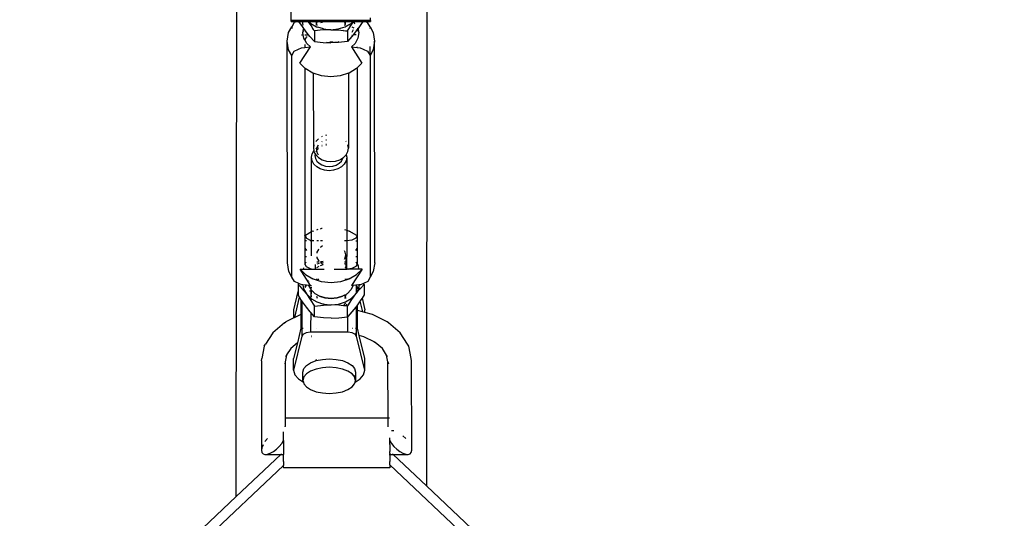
# Model space of a CAD drawing. Extents: x -136 to 122, y -103 to 87.
# Tile 6 of 8: x -9.51 to 2.79, y 73.56 to 79.79. Entities that reach past the tile are written whole.
import ezdxf

# ---------------------------------------------------------------- set-up
doc = ezdxf.new("R2010")
doc.units = 0
doc.header["$MEASUREMENT"] = 0
doc.layers.get('0').update_dxf_attribs({"linetype": 'CONTINUOUS'})

msp = doc.modelspace()

# ---------------------------------------------------------------- linework, layer by layer
for p, q in [((-6.803, 73.838), (-6.792, 85.693)), ((-4.417, 85.691), (-4.428, 73.97)), ((-6.116, 79.777), (-6.116, 80.125)), ((-5.128, 79.777), (-5.128, 79.812)), ((-6.149, 79.628), (-6.111, 79.698)), ((-6.116, 79.767), (-6.116, 79.777)), ((-5.128, 79.777), (-6.116, 79.777)), ((-6.116, 79.767), (-6.047, 79.767)), ((-6.079, 79.752), (-6.111, 79.698)), ((-6.111, 79.698), (-6.111, 79.679)), ((-6.047, 79.767), (-6.079, 79.752)), ((-6.047, 79.767), (-6.02, 79.767)), ((-5.978, 79.702), (-6.02, 79.767)), ((-6.02, 79.767), (-5.978, 79.767)), ((-5.969, 79.72), (-5.978, 79.767)), ((-5.978, 79.767), (-5.908, 79.767)), ((-5.961, 79.679), (-5.978, 79.702)), ((-5.908, 79.767), (-5.904, 79.762)), ((-5.908, 79.767), (-5.901, 79.767)), ((-5.901, 79.767), (-5.904, 79.762)), ((-5.904, 79.762), (-5.883, 79.732)), ((-5.901, 79.767), (-5.899, 79.767)), ((-5.899, 79.767), (-5.874, 79.742)), ((-5.899, 79.767), (-5.802, 79.767)), ((-5.883, 79.732), (-5.868, 79.709)), ((-5.874, 79.742), (-5.8, 79.699)), ((-5.868, 79.709), (-5.86, 79.713)), ((-5.868, 79.709), (-5.841, 79.667)), ((-5.806, 79.734), (-5.804, 79.734)), ((-5.802, 79.767), (-5.804, 79.753)), ((-5.804, 79.753), (-5.804, 79.734)), ((-5.804, 79.753), (-5.801, 79.735)), ((-5.804, 79.734), (-5.801, 79.735)), ((-5.804, 79.734), (-5.804, 79.721)), ((-5.802, 79.767), (-5.8, 79.767)), ((-5.801, 79.735), (-5.793, 79.738)), ((-5.801, 79.735), (-5.798, 79.717)), ((-5.798, 79.754), (-5.8, 79.767)), ((-5.8, 79.767), (-5.443, 79.767)), ((-5.8, 79.699), (-5.786, 79.695)), ((-5.792, 79.743), (-5.798, 79.754)), ((-5.798, 79.717), (-5.797, 79.716)), ((-5.786, 79.695), (-5.784, 79.691)), ((-5.714, 79.672), (-5.786, 79.695)), ((-5.749, 79.752), (-5.738, 79.755)), ((-5.738, 79.755), (-5.732, 79.756)), ((-5.729, 79.756), (-5.727, 79.756)), ((-5.53, 79.672), (-5.444, 79.699)), ((-5.446, 79.754), (-5.452, 79.742)), ((-5.451, 79.738), (-5.441, 79.735)), ((-5.447, 79.715), (-5.446, 79.717)), ((-5.443, 79.767), (-5.446, 79.754)), ((-5.446, 79.717), (-5.441, 79.735)), ((-5.444, 79.699), (-5.417, 79.715)), ((-5.443, 79.767), (-5.442, 79.767)), ((-5.44, 79.754), (-5.442, 79.767)), ((-5.442, 79.767), (-5.345, 79.767)), ((-5.441, 79.735), (-5.44, 79.752)), ((-5.421, 79.708), (-5.417, 79.715)), ((-5.417, 79.715), (-5.403, 79.723)), ((-5.416, 79.647), (-5.361, 79.732)), ((-5.403, 79.723), (-5.37, 79.742)), ((-5.403, 79.723), (-5.395, 79.72)), ((-5.403, 79.723), (-5.402, 79.716)), ((-5.395, 79.72), (-5.393, 79.719)), ((-5.37, 79.742), (-5.345, 79.767)), ((-5.361, 79.732), (-5.339, 79.763)), ((-5.361, 79.7), (-5.337, 79.687)), ((-5.345, 79.767), (-5.342, 79.767)), ((-5.339, 79.763), (-5.342, 79.767)), ((-5.342, 79.767), (-5.336, 79.767)), ((-5.339, 79.763), (-5.336, 79.767)), ((-5.33, 79.748), (-5.339, 79.763)), ((-5.336, 79.767), (-5.333, 79.767)), ((-5.333, 79.767), (-5.33, 79.748)), ((-5.333, 79.767), (-5.328, 79.767)), ((-5.325, 79.742), (-5.33, 79.748)), ((-5.33, 79.748), (-5.327, 79.734)), ((-5.328, 79.767), (-5.321, 79.76)), ((-5.328, 79.767), (-5.324, 79.767)), ((-5.324, 79.767), (-5.321, 79.761)), ((-5.324, 79.767), (-5.223, 79.767)), ((-5.283, 79.685), (-5.282, 79.678)), ((-5.265, 79.702), (-5.282, 79.678)), ((-5.223, 79.767), (-5.265, 79.702)), ((-5.223, 79.767), (-5.196, 79.767)), ((-5.164, 79.752), (-5.196, 79.767)), ((-5.196, 79.767), (-5.128, 79.767)), ((-5.132, 79.698), (-5.164, 79.752)), ((-5.132, 79.694), (-5.132, 79.698)), ((-5.132, 79.698), (-5.094, 79.628)), ((-5.132, 79.679), (-5.132, 79.686)), ((-5.128, 79.777), (-5.128, 79.767)), ((-6.167, 79.52), (-6.149, 79.628)), ((-5.99, 79.599), (-5.966, 79.599)), ((-5.97, 79.626), (-5.968, 79.639)), ((-5.966, 79.599), (-5.97, 79.626)), ((-5.968, 79.639), (-5.962, 79.671)), ((-5.968, 79.639), (-5.958, 79.648)), ((-5.958, 79.557), (-5.966, 79.599)), ((-5.962, 79.671), (-5.961, 79.679)), ((-5.959, 79.676), (-5.962, 79.671)), ((-5.959, 79.676), (-5.961, 79.679)), ((-5.937, 79.648), (-5.959, 79.676)), ((-5.948, 79.599), (-5.914, 79.599)), ((-5.93, 79.567), (-5.947, 79.536)), ((-5.931, 79.635), (-5.937, 79.648)), ((-5.92, 79.624), (-5.931, 79.635)), ((-5.883, 79.576), (-5.931, 79.635)), ((-5.916, 79.574), (-5.93, 79.567)), ((-5.828, 79.515), (-5.883, 79.576)), ((-5.841, 79.674), (-5.841, 79.667)), ((-5.841, 79.667), (-5.828, 79.647)), ((-5.718, 79.659), (-5.828, 79.647)), ((-5.828, 79.647), (-5.828, 79.515)), ((-5.685, 79.66), (-5.718, 79.659)), ((-5.714, 79.672), (-5.622, 79.663)), ((-5.713, 79.669), (-5.714, 79.672)), ((-5.685, 79.66), (-5.713, 79.669)), ((-5.622, 79.663), (-5.685, 79.66)), ((-5.622, 79.663), (-5.53, 79.672)), ((-5.622, 79.663), (-5.526, 79.659)), ((-5.526, 79.659), (-5.467, 79.653)), ((-5.467, 79.653), (-5.462, 79.657)), ((-5.467, 79.653), (-5.439, 79.649)), ((-5.439, 79.652), (-5.439, 79.649)), ((-5.439, 79.649), (-5.416, 79.647)), ((-5.416, 79.647), (-5.416, 79.515)), ((-5.361, 79.576), (-5.416, 79.515)), ((-5.343, 79.661), (-5.361, 79.627)), ((-5.359, 79.599), (-5.361, 79.599)), ((-5.342, 79.599), (-5.361, 79.576)), ((-5.36, 79.591), (-5.361, 79.588)), ((-5.36, 79.591), (-5.358, 79.589)), ((-5.358, 79.591), (-5.36, 79.591)), ((-5.313, 79.635), (-5.342, 79.599)), ((-5.304, 79.599), (-5.342, 79.599)), ((-5.313, 79.635), (-5.331, 79.617)), ((-5.299, 79.663), (-5.313, 79.635)), ((-5.296, 79.66), (-5.313, 79.635)), ((-5.296, 79.667), (-5.299, 79.663)), ((-5.299, 79.663), (-5.296, 79.66)), ((-5.284, 79.676), (-5.296, 79.66)), ((-5.296, 79.66), (-5.276, 79.64)), ((-5.284, 79.676), (-5.286, 79.68)), ((-5.273, 79.626), (-5.285, 79.557)), ((-5.282, 79.678), (-5.284, 79.676)), ((-5.281, 79.672), (-5.284, 79.676)), ((-5.282, 79.678), (-5.281, 79.672)), ((-5.281, 79.672), (-5.276, 79.64)), ((-5.276, 79.64), (-5.273, 79.626)), ((-5.094, 79.628), (-5.076, 79.52)), ((-6.165, 76.752), (-6.167, 79.52)), ((-6.149, 79.412), (-6.167, 79.52)), ((-6.008, 79.243), (-5.878, 79.448)), ((-5.988, 79.436), (-5.948, 79.44)), ((-5.947, 79.536), (-5.958, 79.557)), ((-5.948, 79.478), (-5.948, 79.44)), ((-5.948, 79.44), (-5.878, 79.448)), ((-5.924, 79.492), (-5.947, 79.536)), ((-5.878, 79.448), (-5.924, 79.492)), ((-5.828, 79.515), (-5.717, 79.503)), ((-5.717, 79.503), (-5.622, 79.499)), ((-5.622, 79.499), (-5.675, 79.504)), ((-5.622, 79.505), (-5.635, 79.506)), ((-5.592, 79.508), (-5.622, 79.505)), ((-5.53, 79.508), (-5.622, 79.499)), ((-5.526, 79.503), (-5.622, 79.499)), ((-5.523, 79.511), (-5.53, 79.508)), ((-5.416, 79.515), (-5.526, 79.503)), ((-5.32, 79.492), (-5.365, 79.447)), ((-5.365, 79.447), (-5.235, 79.243)), ((-5.365, 79.447), (-5.295, 79.44)), ((-5.285, 79.557), (-5.32, 79.492)), ((-5.295, 79.44), (-5.295, 79.447)), ((-5.295, 79.44), (-5.255, 79.436)), ((-5.132, 79.348), (-5.132, 79.455)), ((-5.076, 79.52), (-5.094, 79.412)), ((-5.074, 76.752), (-5.076, 79.52)), ((-6.111, 79.342), (-6.149, 79.412)), ((-6.111, 79.342), (-6.079, 79.396)), ((-6.109, 76.574), (-6.111, 79.342)), ((-6.079, 79.396), (-6.025, 79.421)), ((-6.025, 79.421), (-5.988, 79.436)), ((-5.255, 79.436), (-5.218, 79.421)), ((-5.218, 79.421), (-5.164, 79.396)), ((-5.164, 79.396), (-5.133, 79.342)), ((-5.094, 79.412), (-5.133, 79.342)), ((-5.133, 79.342), (-5.131, 76.574)), ((-5.946, 79.181), (-6.008, 79.243)), ((-5.235, 79.243), (-5.297, 79.181)), ((-5.946, 79.181), (-5.948, 79.178)), ((-5.948, 79.178), (-5.946, 77.093)), ((-5.942, 79.177), (-5.946, 79.181)), ((-5.848, 79.122), (-5.942, 79.177)), ((-5.841, 79.12), (-5.848, 79.122)), ((-5.841, 79.12), (-5.84, 78.184)), ((-5.739, 79.087), (-5.841, 79.12)), ((-5.622, 79.076), (-5.739, 79.087)), ((-5.505, 79.087), (-5.622, 79.076)), ((-5.402, 79.12), (-5.505, 79.087)), ((-5.395, 79.122), (-5.402, 79.12)), ((-5.402, 79.12), (-5.401, 78.184)), ((-5.302, 79.177), (-5.395, 79.122)), ((-5.297, 79.181), (-5.302, 79.177)), ((-5.297, 79.181), (-5.295, 79.178)), ((-5.295, 79.178), (-5.294, 77.093)), ((-5.678, 78.346), (-5.687, 78.343)), ((-5.833, 78.227), (-5.84, 78.184)), ((-5.776, 78.302), (-5.811, 78.268)), ((-5.792, 78.198), (-5.776, 78.227)), ((-5.731, 78.329), (-5.738, 78.325)), ((-5.736, 78.265), (-5.731, 78.268)), ((-5.735, 78.221), (-5.73, 78.222)), ((-5.732, 78.208), (-5.735, 78.207)), ((-5.73, 78.209), (-5.732, 78.208)), ((-5.685, 78.288), (-5.678, 78.29)), ((-5.684, 78.233), (-5.678, 78.234)), ((-5.678, 78.223), (-5.683, 78.222)), ((-5.431, 78.268), (-5.434, 78.271)), ((-5.401, 78.184), (-5.409, 78.227)), ((-5.863, 78.07), (-5.856, 78.113)), ((-5.856, 78.113), (-5.835, 78.152)), ((-5.84, 78.184), (-5.834, 78.154)), ((-5.835, 78.152), (-5.834, 78.154)), ((-5.835, 78.152), (-5.833, 78.141)), ((-5.834, 78.154), (-5.833, 78.155)), ((-5.833, 78.141), (-5.817, 78.113)), ((-5.817, 78.113), (-5.821, 78.091)), ((-5.821, 78.091), (-5.815, 78.056)), ((-5.817, 78.113), (-5.811, 78.1)), ((-5.811, 78.177), (-5.799, 78.188)), ((-5.797, 78.159), (-5.811, 78.133)), ((-5.811, 78.1), (-5.776, 78.066)), ((-5.799, 78.188), (-5.793, 78.192)), ((-5.798, 78.163), (-5.793, 78.192)), ((-5.797, 78.159), (-5.798, 78.163)), ((-5.776, 78.18), (-5.797, 78.159)), ((-5.792, 78.128), (-5.797, 78.159)), ((-5.793, 78.192), (-5.776, 78.202)), ((-5.793, 78.192), (-5.792, 78.198)), ((-5.776, 78.098), (-5.792, 78.128)), ((-5.465, 78.066), (-5.431, 78.1)), ((-5.431, 78.1), (-5.409, 78.141)), ((-5.431, 78.1), (-5.424, 78.07)), ((-5.409, 78.141), (-5.401, 78.184)), ((-5.856, 78.027), (-5.863, 78.07)), ((-5.863, 77.14), (-5.863, 78.07)), ((-5.834, 77.986), (-5.856, 78.027)), ((-5.799, 77.951), (-5.834, 77.986)), ((-5.815, 78.056), (-5.797, 78.023)), ((-5.797, 78.023), (-5.769, 77.995)), ((-5.776, 78.066), (-5.73, 78.039)), ((-5.769, 77.995), (-5.733, 77.974)), ((-5.733, 77.974), (-5.69, 77.96)), ((-5.73, 78.039), (-5.677, 78.022)), ((-5.677, 78.022), (-5.621, 78.016)), ((-5.621, 78.016), (-5.564, 78.022)), ((-5.598, 77.96), (-5.555, 77.973)), ((-5.564, 78.022), (-5.511, 78.039)), ((-5.555, 77.973), (-5.518, 77.995)), ((-5.518, 77.995), (-5.49, 78.023)), ((-5.511, 78.039), (-5.471, 78.062)), ((-5.49, 78.023), (-5.473, 78.056)), ((-5.454, 77.986), (-5.489, 77.951)), ((-5.473, 78.056), (-5.471, 78.062)), ((-5.471, 78.062), (-5.465, 78.066)), ((-5.432, 78.027), (-5.454, 77.986)), ((-5.424, 78.07), (-5.432, 78.027)), ((-5.424, 78.07), (-5.424, 77.16)), ((-5.754, 77.925), (-5.799, 77.951)), ((-5.701, 77.908), (-5.754, 77.925)), ((-5.644, 77.902), (-5.701, 77.908)), ((-5.69, 77.96), (-5.644, 77.955)), ((-5.644, 77.955), (-5.598, 77.96)), ((-5.587, 77.908), (-5.644, 77.902)), ((-5.534, 77.925), (-5.587, 77.908)), ((-5.489, 77.951), (-5.534, 77.925)), ((-5.863, 77.14), (-5.939, 77.095)), ((-5.862, 77.035), (-5.863, 77.14)), ((-5.846, 77.15), (-5.855, 77.144)), ((-5.846, 77.15), (-5.833, 77.154)), ((-5.798, 77.165), (-5.779, 77.171)), ((-5.753, 77.179), (-5.736, 77.184)), ((-5.736, 77.184), (-5.732, 77.185)), ((-5.453, 77.169), (-5.424, 77.16)), ((-5.424, 77.16), (-5.393, 77.15)), ((-5.424, 77.16), (-5.424, 77.029)), ((-5.299, 77.095), (-5.393, 77.15)), ((-5.946, 77.093), (-5.944, 77.09)), ((-5.946, 77.088), (-5.946, 77.093)), ((-5.944, 77.09), (-5.946, 77.088)), ((-5.946, 77.088), (-5.946, 77.029)), ((-5.928, 77.029), (-5.946, 77.029)), ((-5.946, 77.029), (-5.946, 76.935)), ((-5.939, 77.095), (-5.944, 77.09)), ((-5.944, 77.09), (-5.928, 77.061)), ((-5.928, 77.061), (-5.881, 77.037)), ((-5.881, 77.037), (-5.862, 77.035)), ((-5.863, 77.029), (-5.879, 77.029)), ((-5.863, 77.029), (-5.862, 77.035)), ((-5.862, 76.839), (-5.863, 77.029)), ((-5.855, 77.034), (-5.833, 77.031)), ((-5.833, 77.029), (-5.855, 77.029)), ((-5.775, 77.029), (-5.798, 77.029)), ((-5.727, 77.029), (-5.753, 77.029)), ((-5.424, 77.029), (-5.453, 77.029)), ((-5.358, 77.037), (-5.424, 77.029)), ((-5.424, 77.029), (-5.423, 76.833)), ((-5.311, 77.061), (-5.358, 77.037)), ((-5.294, 77.089), (-5.311, 77.061)), ((-5.311, 77.029), (-5.294, 77.029)), ((-5.295, 77.09), (-5.299, 77.095)), ((-5.294, 77.093), (-5.295, 77.09)), ((-5.294, 77.089), (-5.295, 77.09)), ((-5.294, 77.089), (-5.294, 77.029)), ((-5.294, 77.029), (-5.294, 76.933)), ((-5.946, 76.935), (-5.928, 76.907)), ((-5.946, 76.935), (-5.946, 76.832)), ((-5.796, 76.887), (-5.798, 76.872)), ((-5.777, 76.92), (-5.796, 76.887)), ((-5.773, 76.925), (-5.777, 76.92)), ((-5.748, 76.949), (-5.753, 76.945)), ((-5.725, 76.963), (-5.748, 76.949)), ((-5.443, 76.887), (-5.453, 76.904)), ((-5.437, 76.851), (-5.443, 76.887)), ((-5.311, 76.906), (-5.294, 76.933)), ((-5.294, 76.933), (-5.293, 76.832)), ((-6.147, 76.644), (-6.165, 76.752)), ((-5.946, 76.832), (-5.928, 76.83)), ((-5.946, 76.832), (-5.946, 76.737)), ((-5.946, 76.737), (-5.945, 76.735)), ((-5.945, 76.735), (-5.929, 76.766)), ((-5.945, 76.735), (-5.929, 76.705)), ((-5.815, 76.672), (-5.815, 76.732)), ((-5.798, 76.829), (-5.796, 76.815)), ((-5.769, 76.763), (-5.798, 76.76)), ((-5.768, 76.745), (-5.797, 76.736)), ((-5.796, 76.815), (-5.777, 76.781)), ((-5.777, 76.781), (-5.769, 76.772)), ((-5.719, 76.768), (-5.753, 76.765)), ((-5.753, 76.756), (-5.749, 76.752)), ((-5.749, 76.752), (-5.753, 76.75)), ((-5.719, 76.761), (-5.749, 76.752)), ((-5.749, 76.752), (-5.718, 76.734)), ((-5.453, 76.797), (-5.444, 76.814)), ((-5.437, 76.759), (-5.453, 76.761)), ((-5.441, 76.736), (-5.453, 76.74)), ((-5.444, 76.814), (-5.437, 76.851)), ((-5.437, 76.734), (-5.441, 76.736)), ((-5.437, 76.851), (-5.437, 76.759)), ((-5.424, 76.758), (-5.437, 76.759)), ((-5.437, 76.759), (-5.437, 76.734)), ((-5.424, 76.726), (-5.437, 76.734)), ((-5.437, 76.734), (-5.437, 76.694)), ((-5.424, 76.758), (-5.423, 76.833)), ((-5.424, 76.726), (-5.424, 76.758)), ((-5.311, 76.83), (-5.293, 76.832)), ((-5.311, 76.767), (-5.293, 76.737)), ((-5.293, 76.737), (-5.311, 76.705)), ((-5.293, 76.832), (-5.293, 76.737)), ((-5.293, 76.737), (-5.283, 76.715)), ((-5.074, 76.752), (-5.092, 76.644)), ((-6.109, 76.574), (-6.147, 76.644)), ((-5.876, 76.468), (-6.006, 76.673)), ((-6.006, 76.673), (-5.94, 76.606)), ((-6.006, 76.673), (-5.963, 76.672)), ((-5.963, 76.672), (-5.96, 76.692)), ((-5.963, 76.672), (-5.899, 76.672)), ((-5.929, 76.705), (-5.889, 76.685)), ((-5.889, 76.685), (-5.899, 76.672)), ((-5.899, 76.672), (-5.892, 76.672)), ((-5.882, 76.682), (-5.892, 76.672)), ((-5.892, 76.672), (-5.862, 76.672)), ((-5.889, 76.685), (-5.882, 76.682)), ((-5.882, 76.682), (-5.881, 76.681)), ((-5.881, 76.681), (-5.862, 76.679)), ((-5.862, 76.672), (-5.862, 76.679)), ((-5.862, 76.679), (-5.815, 76.672)), ((-5.862, 76.672), (-5.815, 76.672)), ((-5.815, 76.672), (-5.705, 76.672)), ((-5.798, 76.695), (-5.767, 76.713)), ((-5.753, 76.719), (-5.718, 76.73)), ((-5.581, 76.672), (-5.437, 76.672)), ((-5.446, 76.699), (-5.437, 76.694)), ((-5.437, 76.694), (-5.437, 76.688)), ((-5.437, 76.694), (-5.424, 76.686)), ((-5.437, 76.68), (-5.437, 76.672)), ((-5.437, 76.672), (-5.424, 76.672)), ((-5.424, 76.686), (-5.424, 76.726)), ((-5.424, 76.672), (-5.424, 76.686)), ((-5.413, 76.672), (-5.424, 76.672)), ((-5.413, 76.672), (-5.413, 76.674)), ((-5.409, 76.674), (-5.413, 76.672)), ((-5.407, 76.672), (-5.413, 76.672)), ((-5.359, 76.681), (-5.409, 76.674)), ((-5.409, 76.674), (-5.407, 76.672)), ((-5.347, 76.672), (-5.407, 76.672)), ((-5.233, 76.672), (-5.363, 76.468)), ((-5.356, 76.682), (-5.359, 76.681)), ((-5.35, 76.686), (-5.356, 76.682)), ((-5.347, 76.672), (-5.356, 76.682)), ((-5.311, 76.705), (-5.35, 76.686)), ((-5.339, 76.672), (-5.35, 76.686)), ((-5.339, 76.672), (-5.347, 76.672)), ((-5.275, 76.672), (-5.339, 76.672)), ((-5.3, 76.606), (-5.233, 76.672)), ((-5.283, 76.715), (-5.275, 76.672)), ((-5.233, 76.672), (-5.275, 76.672)), ((-5.092, 76.644), (-5.131, 76.574)), ((-6.077, 76.52), (-6.109, 76.574)), ((-6.023, 76.495), (-6.077, 76.52)), ((-6.023, 76.495), (-6.031, 76.484)), ((-5.986, 76.48), (-6.023, 76.495)), ((-5.94, 76.606), (-5.846, 76.551)), ((-5.906, 76.532), (-5.905, 76.536)), ((-5.898, 76.515), (-5.896, 76.518)), ((-5.894, 76.507), (-5.891, 76.509)), ((-5.838, 76.549), (-5.846, 76.551)), ((-5.838, 76.549), (-5.834, 76.551)), ((-5.787, 76.533), (-5.838, 76.549)), ((-5.798, 76.54), (-5.796, 76.551)), ((-5.777, 76.551), (-5.787, 76.533)), ((-5.737, 76.517), (-5.787, 76.533)), ((-5.62, 76.505), (-5.737, 76.517)), ((-5.503, 76.517), (-5.62, 76.505)), ((-5.451, 76.533), (-5.503, 76.517)), ((-5.451, 76.533), (-5.453, 76.536)), ((-5.44, 76.536), (-5.451, 76.533)), ((-5.443, 76.551), (-5.44, 76.536)), ((-5.437, 76.537), (-5.44, 76.536)), ((-5.437, 76.551), (-5.437, 76.537)), ((-5.423, 76.542), (-5.437, 76.537)), ((-5.423, 76.551), (-5.423, 76.542)), ((-5.41, 76.546), (-5.423, 76.542)), ((-5.41, 76.549), (-5.411, 76.551)), ((-5.41, 76.551), (-5.41, 76.549)), ((-5.41, 76.549), (-5.408, 76.547)), ((-5.409, 76.546), (-5.41, 76.549)), ((-5.41, 76.546), (-5.41, 76.549)), ((-5.409, 76.546), (-5.41, 76.546)), ((-5.408, 76.547), (-5.409, 76.546)), ((-5.401, 76.549), (-5.408, 76.547)), ((-5.404, 76.551), (-5.401, 76.549)), ((-5.394, 76.551), (-5.401, 76.549)), ((-5.394, 76.551), (-5.3, 76.606)), ((-5.216, 76.495), (-5.253, 76.48)), ((-5.215, 76.495), (-5.216, 76.495)), ((-5.162, 76.52), (-5.215, 76.495)), ((-5.208, 76.484), (-5.215, 76.495)), ((-5.131, 76.574), (-5.162, 76.52)), ((-6.086, 76.167), (-6.031, 76.395)), ((-6.031, 76.484), (-6.031, 76.395)), ((-6.031, 76.484), (-6.014, 76.466)), ((-6.031, 76.395), (-6.031, 76.353)), ((-6.014, 76.464), (-6.014, 76.466)), ((-6.014, 76.464), (-5.983, 76.432)), ((-5.972, 76.478), (-5.986, 76.48)), ((-5.983, 76.432), (-5.983, 76.425)), ((-5.983, 76.432), (-5.976, 76.424)), ((-5.976, 76.424), (-5.972, 76.418)), ((-5.975, 76.414), (-5.972, 76.418)), ((-5.972, 76.478), (-5.964, 76.43)), ((-5.928, 76.472), (-5.972, 76.478)), ((-5.972, 76.418), (-5.964, 76.407)), ((-5.964, 76.43), (-5.928, 76.364)), ((-5.964, 76.402), (-5.964, 76.407)), ((-5.964, 76.407), (-5.928, 76.364)), ((-5.943, 76.453), (-5.928, 76.472)), ((-5.942, 76.446), (-5.928, 76.472)), ((-5.897, 76.469), (-5.928, 76.472)), ((-5.928, 76.364), (-5.88, 76.297)), ((-5.928, 76.364), (-5.874, 76.31)), ((-5.897, 76.469), (-5.897, 76.47)), ((-5.874, 76.427), (-5.897, 76.469)), ((-5.876, 76.468), (-5.897, 76.469)), ((-5.874, 76.399), (-5.887, 76.399)), ((-5.874, 76.474), (-5.874, 76.464)), ((-5.874, 76.455), (-5.874, 76.427)), ((-5.868, 76.416), (-5.874, 76.427)), ((-5.874, 76.427), (-5.874, 76.399)), ((-5.874, 76.399), (-5.874, 76.324)), ((-5.862, 76.399), (-5.874, 76.399)), ((-5.862, 76.41), (-5.868, 76.416)), ((-5.862, 76.442), (-5.862, 76.45)), ((-5.823, 76.371), (-5.862, 76.41)), ((-5.862, 76.399), (-5.862, 76.41)), ((-5.862, 76.364), (-5.862, 76.399)), ((-5.837, 76.399), (-5.838, 76.399)), ((-5.818, 76.366), (-5.823, 76.371)), ((-5.763, 76.336), (-5.818, 76.366)), ((-5.421, 76.366), (-5.437, 76.355)), ((-5.421, 76.366), (-5.416, 76.371)), ((-5.371, 76.416), (-5.416, 76.371)), ((-5.342, 76.469), (-5.371, 76.416)), ((-5.367, 76.308), (-5.311, 76.364)), ((-5.342, 76.469), (-5.363, 76.468)), ((-5.358, 76.297), (-5.311, 76.364)), ((-5.31, 76.473), (-5.342, 76.469)), ((-5.342, 76.47), (-5.342, 76.469)), ((-5.302, 76.399), (-5.311, 76.399)), ((-5.311, 76.364), (-5.302, 76.381)), ((-5.311, 76.364), (-5.302, 76.375)), ((-5.302, 76.475), (-5.31, 76.473)), ((-5.31, 76.473), (-5.302, 76.462)), ((-5.31, 76.473), (-5.302, 76.457)), ((-5.273, 76.478), (-5.302, 76.475)), ((-5.302, 76.462), (-5.302, 76.475)), ((-5.302, 76.462), (-5.275, 76.43)), ((-5.302, 76.457), (-5.302, 76.462)), ((-5.302, 76.457), (-5.281, 76.419)), ((-5.302, 76.399), (-5.302, 76.457)), ((-5.302, 76.381), (-5.291, 76.399)), ((-5.302, 76.381), (-5.302, 76.399)), ((-5.291, 76.399), (-5.302, 76.399)), ((-5.302, 76.375), (-5.29, 76.39)), ((-5.302, 76.375), (-5.302, 76.381)), ((-5.302, 76.369), (-5.302, 76.375)), ((-5.291, 76.399), (-5.281, 76.419)), ((-5.29, 76.399), (-5.291, 76.399)), ((-5.29, 76.39), (-5.29, 76.399)), ((-5.29, 76.399), (-5.288, 76.392)), ((-5.29, 76.39), (-5.288, 76.392)), ((-5.29, 76.386), (-5.29, 76.39)), ((-5.288, 76.392), (-5.275, 76.407)), ((-5.288, 76.392), (-5.287, 76.389)), ((-5.281, 76.419), (-5.275, 76.43)), ((-5.275, 76.407), (-5.281, 76.419)), ((-5.275, 76.43), (-5.269, 76.462)), ((-5.275, 76.43), (-5.267, 76.418)), ((-5.275, 76.407), (-5.267, 76.418)), ((-5.273, 76.478), (-5.269, 76.462)), ((-5.267, 76.478), (-5.273, 76.478)), ((-5.269, 76.462), (-5.267, 76.478)), ((-5.253, 76.48), (-5.267, 76.478)), ((-5.267, 76.418), (-5.263, 76.424)), ((-5.264, 76.439), (-5.261, 76.426)), ((-5.263, 76.424), (-5.261, 76.426)), ((-5.261, 76.426), (-5.208, 76.484)), ((-5.208, 76.484), (-5.208, 76.352)), ((-6.074, 76.071), (-6.013, 76.324)), ((-6.013, 76.324), (-6.031, 76.353)), ((-5.995, 76.296), (-6.013, 76.324)), ((-5.995, 76.296), (-5.995, 76.11)), ((-5.983, 76.279), (-5.995, 76.296)), ((-5.983, 76.279), (-5.983, 75.939)), ((-5.976, 76.267), (-5.983, 76.279)), ((-5.928, 76.201), (-5.976, 76.267)), ((-5.88, 76.297), (-5.825, 76.212)), ((-5.874, 76.31), (-5.874, 76.295)), ((-5.874, 76.31), (-5.872, 76.308)), ((-5.872, 76.308), (-5.862, 76.302)), ((-5.862, 76.325), (-5.862, 76.343)), ((-5.862, 76.29), (-5.862, 76.302)), ((-5.862, 76.302), (-5.798, 76.264)), ((-5.795, 76.319), (-5.798, 76.334)), ((-5.798, 76.264), (-5.712, 76.237)), ((-5.789, 76.308), (-5.795, 76.319)), ((-5.694, 76.314), (-5.763, 76.336)), ((-5.76, 76.332), (-5.763, 76.336)), ((-5.692, 76.311), (-5.76, 76.332)), ((-5.619, 76.307), (-5.694, 76.314)), ((-5.619, 76.303), (-5.692, 76.311)), ((-5.545, 76.314), (-5.619, 76.307)), ((-5.547, 76.311), (-5.619, 76.303)), ((-5.479, 76.332), (-5.547, 76.311)), ((-5.476, 76.336), (-5.545, 76.314)), ((-5.527, 76.237), (-5.441, 76.264)), ((-5.476, 76.336), (-5.479, 76.332)), ((-5.452, 76.348), (-5.476, 76.336)), ((-5.464, 76.218), (-5.433, 76.249)), ((-5.437, 76.355), (-5.452, 76.348)), ((-5.452, 76.348), (-5.442, 76.328)), ((-5.443, 76.319), (-5.45, 76.307)), ((-5.442, 76.328), (-5.443, 76.319)), ((-5.437, 76.355), (-5.442, 76.328)), ((-5.442, 76.328), (-5.433, 76.312)), ((-5.441, 76.264), (-5.367, 76.308)), ((-5.437, 76.355), (-5.437, 76.359)), ((-5.411, 76.218), (-5.358, 76.297)), ((-5.263, 76.267), (-5.29, 76.229)), ((-5.259, 76.273), (-5.263, 76.267)), ((-5.233, 76.313), (-5.259, 76.273)), ((-5.259, 76.273), (-5.227, 76.142)), ((-5.208, 76.352), (-5.233, 76.313)), ((-5.233, 76.313), (-5.198, 76.167)), ((-6.086, 76.065), (-6.086, 76.167)), ((-5.88, 76.141), (-5.928, 76.201)), ((-5.874, 76.134), (-5.88, 76.141)), ((-5.874, 76.134), (-5.875, 75.939)), ((-5.825, 76.08), (-5.874, 76.134)), ((-5.825, 76.212), (-5.715, 76.224)), ((-5.825, 76.08), (-5.825, 76.212)), ((-5.715, 76.224), (-5.619, 76.228)), ((-5.712, 76.237), (-5.619, 76.228)), ((-5.71, 76.235), (-5.712, 76.237)), ((-5.703, 76.232), (-5.71, 76.235)), ((-5.619, 76.228), (-5.527, 76.237)), ((-5.524, 76.224), (-5.619, 76.228)), ((-5.464, 76.218), (-5.524, 76.224)), ((-5.434, 76.214), (-5.464, 76.218)), ((-5.431, 76.221), (-5.434, 76.214)), ((-5.414, 76.212), (-5.434, 76.214)), ((-5.428, 76.238), (-5.431, 76.221)), ((-5.414, 76.212), (-5.411, 76.216)), ((-5.414, 76.08), (-5.414, 76.212)), ((-5.411, 76.216), (-5.411, 76.218)), ((-5.358, 76.141), (-5.411, 76.083)), ((-5.311, 76.201), (-5.358, 76.141)), ((-5.302, 76.213), (-5.311, 76.201)), ((-5.29, 76.229), (-5.302, 76.213)), ((-5.302, 75.939), (-5.302, 76.213)), ((-5.29, 76.159), (-5.29, 76.229)), ((-5.29, 75.939), (-5.29, 76.159)), ((-5.227, 76.142), (-5.29, 76.159)), ((-5.198, 76.134), (-5.227, 76.142)), ((-5.198, 76.134), (-5.198, 76.167)), ((-5.103, 76.108), (-5.198, 76.134)), ((-6.201, 76.004), (-6.347, 75.88)), ((-6.201, 76.004), (-6.184, 76.016)), ((-6.086, 76.065), (-6.184, 76.016)), ((-6.074, 76.071), (-6.086, 76.065)), ((-6.086, 76.061), (-6.086, 76.065)), ((-6.075, 76.067), (-6.074, 76.071)), ((-5.999, 76.109), (-6.074, 76.071)), ((-5.995, 76.11), (-5.999, 76.109)), ((-5.995, 76.11), (-5.995, 75.939)), ((-5.715, 76.068), (-5.825, 76.08)), ((-5.619, 76.064), (-5.715, 76.068)), ((-5.619, 76.064), (-5.524, 76.068)), ((-5.524, 76.068), (-5.414, 76.08)), ((-5.411, 76.083), (-5.414, 76.08)), ((-5.411, 75.887), (-5.411, 76.083)), ((-4.918, 76.016), (-5.103, 76.108)), ((-4.901, 76.004), (-4.918, 76.016)), ((-4.755, 75.88), (-4.901, 76.004)), ((-6.347, 75.88), (-6.439, 75.736)), ((-5.995, 75.939), (-6.039, 75.754)), ((-5.995, 75.939), (-5.983, 75.939)), ((-5.983, 75.939), (-5.983, 75.839)), ((-5.983, 75.939), (-5.969, 75.939)), ((-5.929, 75.88), (-5.97, 75.86)), ((-5.875, 75.887), (-5.929, 75.88)), ((-5.878, 75.939), (-5.875, 75.939)), ((-5.875, 75.939), (-5.875, 75.887)), ((-5.875, 75.939), (-5.873, 75.939)), ((-5.411, 75.887), (-5.875, 75.887)), ((-5.799, 75.939), (-5.798, 75.939)), ((-5.418, 75.939), (-5.414, 75.939)), ((-5.356, 75.88), (-5.411, 75.887)), ((-5.356, 75.939), (-5.353, 75.939)), ((-5.316, 75.86), (-5.356, 75.88)), ((-5.316, 75.939), (-5.302, 75.939)), ((-5.311, 75.875), (-5.316, 75.872)), ((-5.302, 75.939), (-5.29, 75.939)), ((-5.302, 75.855), (-5.302, 75.939)), ((-5.268, 75.846), (-5.29, 75.939)), ((-4.663, 75.736), (-4.755, 75.88)), ((-6.039, 75.754), (-6.123, 75.683)), ((-5.983, 75.839), (-6.087, 75.413)), ((-6.039, 75.754), (-6.087, 75.56)), ((-5.97, 75.86), (-5.983, 75.839)), ((-5.865, 75.838), (-5.868, 75.837)), ((-5.864, 75.829), (-5.867, 75.83)), ((-5.863, 75.829), (-5.864, 75.829)), ((-5.302, 75.839), (-5.316, 75.86)), ((-5.302, 75.855), (-5.316, 75.86)), ((-5.302, 75.839), (-5.302, 75.855)), ((-5.3, 75.855), (-5.302, 75.855)), ((-5.198, 75.413), (-5.302, 75.839)), ((-5.209, 75.83), (-5.268, 75.846)), ((-5.198, 75.56), (-5.268, 75.846)), ((-5.072, 75.762), (-5.209, 75.83)), ((-5.084, 75.772), (-5.072, 75.762)), ((-5.072, 75.762), (-5.067, 75.76)), ((-4.979, 75.683), (-5.067, 75.76)), ((-6.453, 75.711), (-6.484, 75.56)), ((-6.453, 75.711), (-6.439, 75.736)), ((-6.123, 75.683), (-6.175, 75.605)), ((-4.927, 75.601), (-4.979, 75.683)), ((-4.648, 75.711), (-4.663, 75.736)), ((-4.618, 75.56), (-4.648, 75.711)), ((-6.489, 75.531), (-6.484, 75.56)), ((-6.489, 75.531), (-6.488, 74.413)), ((-6.193, 75.515), (-6.198, 75.49)), ((-6.175, 75.602), (-6.193, 75.515)), ((-6.193, 75.515), (-6.192, 74.814)), ((-6.175, 75.602), (-6.189, 75.58)), ((-6.175, 75.605), (-6.175, 75.602)), ((-6.087, 75.413), (-6.087, 75.56)), ((-5.927, 75.472), (-5.875, 75.506)), ((-5.875, 75.506), (-5.807, 75.532)), ((-5.807, 75.532), (-5.728, 75.548)), ((-5.806, 75.545), (-5.807, 75.547)), ((-5.806, 75.545), (-5.807, 75.543)), ((-5.807, 75.532), (-5.807, 75.543)), ((-5.728, 75.548), (-5.642, 75.554)), ((-5.642, 75.554), (-5.557, 75.548)), ((-5.557, 75.548), (-5.478, 75.532)), ((-5.478, 75.532), (-5.41, 75.506)), ((-5.41, 75.506), (-5.357, 75.472)), ((-5.198, 75.413), (-5.198, 75.56)), ((-4.909, 75.519), (-4.927, 75.601)), ((-4.913, 75.58), (-4.927, 75.601)), ((-4.909, 75.519), (-4.909, 75.515)), ((-4.909, 75.515), (-4.904, 75.49)), ((-4.908, 74.814), (-4.909, 75.515)), ((-4.613, 75.531), (-4.618, 75.56)), ((-4.612, 74.413), (-4.613, 75.531)), ((-6.087, 75.413), (-6.071, 75.356)), ((-5.972, 75.286), (-5.971, 75.39)), ((-5.971, 75.39), (-5.96, 75.433)), ((-5.96, 75.433), (-5.927, 75.472)), ((-5.875, 75.401), (-5.927, 75.367)), ((-5.807, 75.427), (-5.875, 75.401)), ((-5.728, 75.444), (-5.807, 75.427)), ((-5.643, 75.449), (-5.728, 75.444)), ((-5.557, 75.444), (-5.643, 75.449)), ((-5.478, 75.427), (-5.557, 75.444)), ((-5.41, 75.401), (-5.478, 75.427)), ((-5.357, 75.367), (-5.41, 75.401)), ((-5.357, 75.472), (-5.325, 75.433)), ((-5.325, 75.433), (-5.313, 75.39)), ((-5.313, 75.39), (-5.313, 75.286)), ((-5.213, 75.356), (-5.198, 75.413)), ((-6.071, 75.356), (-6.027, 75.303)), ((-6.027, 75.303), (-5.965, 75.263)), ((-5.96, 75.328), (-5.972, 75.286)), ((-5.972, 75.286), (-5.965, 75.263)), ((-5.965, 75.263), (-5.96, 75.243)), ((-5.927, 75.367), (-5.96, 75.328)), ((-5.333, 75.338), (-5.357, 75.367)), ((-5.325, 75.348), (-5.333, 75.338)), ((-5.325, 75.328), (-5.333, 75.338)), ((-5.313, 75.286), (-5.325, 75.328)), ((-5.325, 75.243), (-5.319, 75.262)), ((-5.319, 75.262), (-5.258, 75.303)), ((-5.319, 75.262), (-5.313, 75.286)), ((-5.258, 75.303), (-5.213, 75.356)), ((-5.96, 75.243), (-5.927, 75.204)), ((-5.927, 75.204), (-5.875, 75.17)), ((-5.875, 75.17), (-5.807, 75.144)), ((-5.807, 75.144), (-5.727, 75.128)), ((-5.557, 75.128), (-5.478, 75.144)), ((-5.478, 75.144), (-5.41, 75.17)), ((-5.41, 75.17), (-5.357, 75.204)), ((-5.357, 75.204), (-5.325, 75.243)), ((-5.727, 75.128), (-5.642, 75.122)), ((-5.642, 75.122), (-5.557, 75.128)), ((-4.908, 74.814), (-6.192, 74.814)), ((-6.192, 74.814), (-6.192, 74.711)), ((-4.889, 74.814), (-4.908, 74.814)), ((-4.908, 74.705), (-4.908, 74.814)), ((-6.212, 74.643), (-6.212, 74.644)), ((-6.212, 74.535), (-6.212, 74.643)), ((-6.192, 74.705), (-6.192, 74.711)), ((-4.834, 74.655), (-4.865, 74.657)), ((-6.414, 74.558), (-6.445, 74.521)), ((-6.235, 74.497), (-6.212, 74.535)), ((-6.212, 74.535), (-6.212, 74.361)), ((-4.887, 74.533), (-4.887, 74.568)), ((-4.887, 74.533), (-4.865, 74.497)), ((-4.887, 74.496), (-4.887, 74.533)), ((-4.686, 74.559), (-4.722, 74.593)), ((-6.483, 74.445), (-6.488, 74.413)), ((-6.488, 74.413), (-6.483, 74.387)), ((-6.468, 74.482), (-6.483, 74.445)), ((-6.379, 74.375), (-6.34, 74.396)), ((-6.34, 74.396), (-6.302, 74.425)), ((-6.302, 74.425), (-6.266, 74.46)), ((-6.266, 74.46), (-6.235, 74.497)), ((-4.887, 74.487), (-4.887, 74.496)), ((-4.887, 74.487), (-4.887, 74.459)), ((-4.887, 74.459), (-4.887, 74.42)), ((-4.887, 74.42), (-4.887, 74.408)), ((-4.887, 74.408), (-4.887, 74.396)), ((-4.887, 74.389), (-4.887, 74.396)), ((-4.865, 74.497), (-4.834, 74.459)), ((-4.834, 74.459), (-4.799, 74.425)), ((-4.799, 74.425), (-4.76, 74.396)), ((-4.76, 74.396), (-4.722, 74.375)), ((-4.617, 74.387), (-4.612, 74.413)), ((-6.248, 74.361), (-6.803, 73.838)), ((-6.483, 74.387), (-6.468, 74.369)), ((-6.468, 74.369), (-6.445, 74.361)), ((-6.445, 74.361), (-6.414, 74.363)), ((-6.445, 74.361), (-6.248, 74.361)), ((-6.414, 74.363), (-6.379, 74.375)), ((-6.24, 74.369), (-6.248, 74.361)), ((-6.248, 74.361), (-6.212, 74.361)), ((-6.212, 74.273), (-6.212, 74.361)), ((-6.212, 74.273), (-6.212, 74.228)), ((-4.887, 74.375), (-4.887, 74.389)), ((-4.887, 74.375), (-4.887, 74.369)), ((-4.887, 74.367), (-4.887, 74.369)), ((-4.887, 74.365), (-4.887, 74.367)), ((-4.887, 74.365), (-4.887, 74.361)), ((-4.887, 74.358), (-4.887, 74.361)), ((-4.887, 74.361), (-4.842, 74.361)), ((-4.887, 74.353), (-4.887, 74.358)), ((-4.887, 74.353), (-4.887, 74.35)), ((-4.887, 74.35), (-4.887, 74.335)), ((-4.887, 74.335), (-4.887, 74.298)), ((-4.887, 74.298), (-4.887, 74.273)), ((-4.887, 74.245), (-4.887, 74.273)), ((-4.842, 74.361), (-4.851, 74.369)), ((-4.842, 74.361), (-4.655, 74.361)), ((-4.428, 73.97), (-4.842, 74.361)), ((-4.722, 74.375), (-4.686, 74.363)), ((-4.686, 74.363), (-4.655, 74.361)), ((-4.655, 74.361), (-4.632, 74.369)), ((-4.632, 74.369), (-4.617, 74.387)), ((-13.882, 66.99), (-6.212, 74.225)), ((-6.212, 74.225), (-6.212, 74.228)), ((-6.212, 74.225), (-6.209, 74.228)), ((-6.212, 74.21), (-6.212, 74.225)), ((-6.212, 74.201), (-6.212, 74.21)), ((-6.212, 74.201), (-6.212, 74.195)), ((-4.887, 74.195), (-6.212, 74.195)), ((-4.887, 74.233), (-4.887, 74.245)), ((-4.887, 74.233), (2.789, 66.989)), ((-4.887, 74.233), (-4.887, 74.228)), ((-4.887, 74.228), (-4.887, 74.21)), ((-4.887, 74.21), (-4.887, 74.201)), ((-4.887, 74.201), (-4.887, 74.195)), ((2.789, 67.159), (-4.428, 73.97)), ((-6.803, 73.838), (-13.882, 67.16))]:
    msp.add_line(p, q)

doc.saveas('drawing.dxf')
